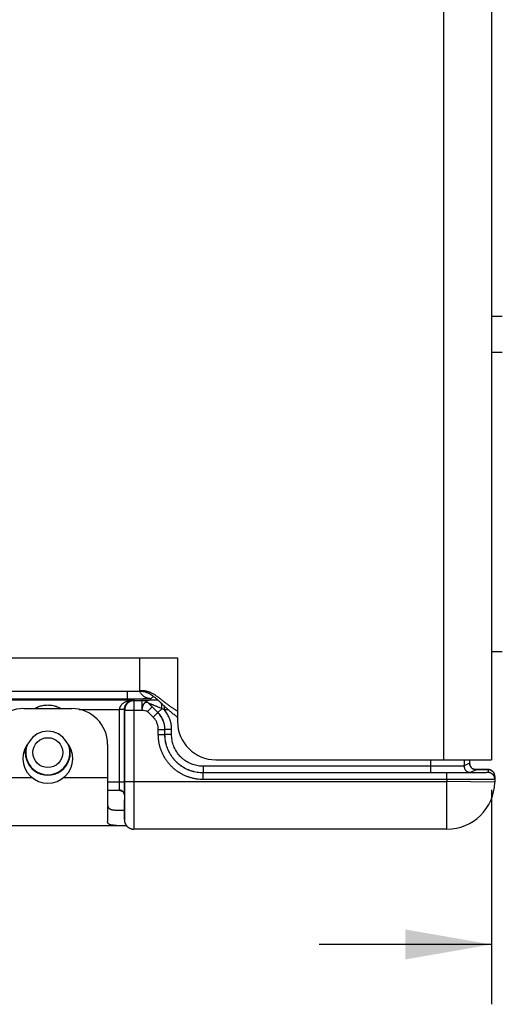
# Model space of a CAD drawing. Header units: inches. Extents: x 0 to 22, y 0 to 17.
# Tile 11 of 24: x 7.7 to 8.7, y 8.3 to 10.4. Entities that reach past the tile are written whole.
import ezdxf

# ---------------------------------------------------------------- set-up
doc = ezdxf.new("R2010")
doc.units = ezdxf.units.IN
doc.header["$LTSCALE"] = 1.21
doc.header["$MEASUREMENT"] = 0
doc.layers.get('0').update_dxf_attribs({"linetype": 'CONTINUOUS'})
doc.layers.add('DIMENSIONS', color=7, linetype='CONTINUOUS')
doc.styles.get("Standard").update_dxf_attribs({"font": 'txt', "width": 0.8})
doc.dimstyles.new('DIMSTYLE_1', dxfattribs={"dimtxt": 0.125, "dimasz": 0.18, "dimexe": 0.18, "dimexo": 0.0625, "dimgap": 0.09, "dimtad": 0, "dimtih": 1, "dimtoh": 1, "dimdec": 3, "dimzin": 4, "dimdsep": 46, "dimtxsty": 'STANDARD', "dimblk": '_FILLED', "dimblk1": '_FILLED', "dimblk2": '_FILLED', "dimcen": 0.09, "dimadec": 0, "dimazin": 0, "dimtp": 0.01, "dimtm": 0.01, "dimtfac": 1, "dimtdec": 3, "dimtofl": 0, "dimtmove": 0, "dimatfit": 3, "dimldrblk": '_FILLED', "dimfxl": 1, "dimtolj": 1, "dimtzin": 4, "dimarcsym": 0})

# ---------------------------------------------------------------- blocks, each defined once
blk = doc.blocks.new('_FILLED')
at = {"color": 0, "linetype": 'BYBLOCK'}
blk.add_solid([(0, 0), (-1, 0.174), (-1, -0.174)], dxfattribs=at)
blk = doc.blocks.new('*D1')
at = {"layer": 'DIMENSIONS', "color": 2, "linetype": 'CONTINUOUS'}
for p, q in [((9.4273, 9.097), (9.4273, 8.2955)), ((8.6403, 8.7437), (8.6403, 8.2955)), ((8.6403, 8.4205), (8.2803, 8.4205)), ((9.4273, 8.4205), (9.7566, 8.4205))]:
    blk.add_line(p, q, dxfattribs=at)
at = {"layer": 'DIMENSIONS', "color": 2, "linetype": 'CONTINUOUS', "xscale": 0.18, "yscale": 0.18, "zscale": 0.18}
blk.add_blockref('_FILLED', (8.6403, 8.4205), dxfattribs=at)
at = {"layer": 'DIMENSIONS', "color": 2, "linetype": 'CONTINUOUS', "xscale": 0.18, "yscale": 0.18, "zscale": 0.18, "rotation": 180}
blk.add_blockref('_FILLED', (9.4273, 8.4205), dxfattribs=at)
at = {"layer": 'DIMENSIONS', "color": 2, "linetype": 'CONTINUOUS', "width": 0.8}
for s, p in [('.787', (9.8191, 8.358)), ('[', (10.3441, 8.358)), ('19.99', (10.4441, 8.358)), (']', (10.9441, 8.358))]:
    blk.add_text(s, height=0.125, dxfattribs=at).set_placement(p)

msp = doc.modelspace()

# ---------------------------------------------------------------- linework, layer by layer
at = {"color": 7, "linetype": 'CONTINUOUS'}
for p, q in [((8.5403, 11.9852), (8.5403, 8.8062)), ((8.6403, 11.9852), (8.6403, 8.8062)), ((8.6403, 9.7327), (8.6623, 9.7327)), ((8.6403, 9.6577), (8.6623, 9.6577)), ((8.6403, 9.0327), (8.6623, 9.0327)), ((6.0103, 9.0192), (7.9843, 9.0192)), ((7.9053, 8.9492), (7.9053, 9.0192)), ((7.9843, 9.0192), (7.9843, 8.8862)), ((7.9053, 8.9492), (6.0103, 8.9492)), ((7.8788, 8.9492), (7.8788, 8.933)), ((7.8788, 8.933), (5.996, 8.933)), ((7.5535, 8.9315), (7.8931, 8.9315)), ((7.8931, 8.9315), (7.8939, 8.93)), ((7.8939, 8.93), (7.9099, 8.93)), ((7.8939, 8.7612), (7.8939, 8.93)), ((7.9099, 8.93), (7.9099, 8.91)), ((7.9099, 8.93), (7.9099, 8.93)), ((7.9287, 8.9338), (7.9336, 8.9387)), ((7.6633, 8.9132), (7.7633, 8.9132)), ((7.7789, 8.9115), (7.8634, 8.9115)), ((7.8734, 8.911), (7.8634, 8.911)), ((7.8634, 8.7592), (7.8634, 8.911)), ((7.8734, 8.911), (7.8739, 8.91)), ((7.8734, 8.7592), (7.8734, 8.911)), ((7.8739, 8.91), (7.9099, 8.91)), ((7.8739, 8.7612), (7.8739, 8.91)), ((7.9314, 8.9166), (7.9216, 8.9069)), ((7.9336, 8.895), (7.9216, 8.9069)), ((7.9434, 8.9048), (7.9241, 8.9241)), ((7.9241, 8.9241), (7.9241, 8.9241)), ((7.9433, 8.9047), (7.9314, 8.9166)), ((7.9516, 8.9129), (7.9434, 8.9048)), ((7.9568, 8.9106), (7.9568, 8.9183)), ((7.9651, 8.9106), (7.9568, 8.9106)), ((7.9336, 8.895), (7.9433, 8.9047)), ((7.9434, 8.9048), (7.9433, 8.9047)), ((7.9442, 8.8694), (7.9579, 8.8694)), ((7.9442, 8.8588), (7.9442, 8.8694)), ((7.9579, 8.8588), (7.9579, 8.8694)), ((7.9581, 8.8694), (7.9579, 8.8694)), ((7.9719, 8.8694), (7.9581, 8.8694)), ((7.9581, 8.8589), (7.9581, 8.8694)), ((7.9719, 8.8589), (7.9719, 8.8694)), ((7.9442, 8.8588), (7.9579, 8.8588)), ((7.9579, 8.8588), (7.9581, 8.8589)), ((7.9719, 8.8589), (7.9581, 8.8589)), ((7.8383, 8.8382), (7.8383, 8.677)), ((8.0643, 8.8062), (8.6403, 8.8062)), ((8.5129, 8.8062), (8.5129, 8.7789)), ((8.5829, 8.8062), (8.5829, 8.7934)), ((8.5946, 8.8062), (8.5946, 8.7992)), ((8.5129, 8.7926), (8.0381, 8.7926)), ((8.0381, 8.7926), (8.0381, 8.7789)), ((8.5946, 8.7992), (8.5829, 8.7934)), ((8.5946, 8.7992), (8.5946, 8.7992)), ((8.6084, 8.7854), (8.5967, 8.7796)), ((8.6197, 8.7861), (8.6039, 8.7862)), ((8.6254, 8.786), (8.6197, 8.7861)), ((8.6281, 8.7859), (8.6254, 8.786)), ((8.6297, 8.7859), (8.6281, 8.7859)), ((8.631, 8.7858), (8.6297, 8.7859)), ((8.6317, 8.7858), (8.631, 8.7858)), ((8.6323, 8.7858), (8.6317, 8.7858)), ((8.6329, 8.7858), (8.6323, 8.7858)), ((8.6332, 8.7858), (8.6329, 8.7858)), ((8.6335, 8.7857), (8.6334, 8.7796)), ((7.5883, 8.7692), (7.6801, 8.7692)), ((7.7465, 8.7692), (7.8383, 8.7692)), ((8.038, 8.7788), (8.0381, 8.7789)), ((8.5471, 8.7788), (8.038, 8.7788)), ((8.038, 8.765), (8.038, 8.7788)), ((8.5471, 8.765), (8.038, 8.765)), ((8.5129, 8.7789), (8.0381, 8.7789)), ((8.5471, 8.765), (8.5471, 8.7788)), ((8.5471, 8.765), (8.5471, 8.7612)), ((8.6472, 8.7716), (8.647, 8.7595)), ((7.8734, 8.7592), (7.8383, 8.7592)), ((7.8636, 8.7422), (7.8383, 8.7422)), ((7.8739, 8.7612), (8.5471, 8.7612)), ((8.647, 8.7595), (8.5471, 8.7612)), ((8.5471, 8.6612), (8.5471, 8.7612)), ((7.8732, 8.7333), (7.8732, 8.7329)), ((7.8732, 8.7329), (7.8732, 8.6879)), ((7.8732, 8.7329), (7.8732, 8.7329)), ((7.8565, 8.7012), (7.8732, 8.7012)), ((7.8732, 8.6912), (7.8732, 8.6912)), ((7.8732, 8.6912), (7.8732, 8.6912)), ((7.8732, 8.6879), (7.8732, 8.686)), ((7.8732, 8.686), (7.8732, 8.6828)), ((7.8732, 8.6828), (7.8732, 8.6816)), ((7.8732, 8.6816), (7.8732, 8.6811)), ((6.7473, 8.6692), (7.8772, 8.6692)), ((8.5471, 8.6612), (7.8932, 8.6612))]:
    msp.add_line(p, q, dxfattribs=at)
for points in [[(8.6068, 8.7856), (8.6068, 8.7856), (8.6067, 8.7856), (8.6065, 8.7856), (8.6063, 8.7856), (8.606, 8.7857), (8.6057, 8.7857), (8.6052, 8.7858), (8.6046, 8.786), (8.604, 8.7862), (8.6033, 8.7864), (8.6026, 8.7867), (8.6018, 8.7871), (8.601, 8.7876), (8.6002, 8.7882), (8.5994, 8.7888), (8.5986, 8.7895), (8.5979, 8.7904), (8.5971, 8.7913), (8.5965, 8.7923), (8.5959, 8.7933), (8.5954, 8.7945), (8.5951, 8.7958), (8.5948, 8.7971), (8.5946, 8.7985), (8.5946, 8.7992)], [(8.6341, 8.7857), (8.6339, 8.7857), (8.6337, 8.7857), (8.6334, 8.7857), (8.6332, 8.7858)], [(8.6472, 8.7716), (8.6472, 8.7726), (8.6471, 8.7742), (8.6467, 8.7756), (8.6462, 8.777), (8.6456, 8.7783), (8.6449, 8.7795), (8.6442, 8.7806), (8.6433, 8.7815), (8.6424, 8.7824), (8.6415, 8.7831), (8.6406, 8.7837), (8.6397, 8.7842), (8.6388, 8.7846), (8.638, 8.7849), (8.6373, 8.7851), (8.6367, 8.7853), (8.6361, 8.7854), (8.6357, 8.7855), (8.6353, 8.7856), (8.635, 8.7856), (8.6347, 8.7856), (8.6344, 8.7857), (8.6341, 8.7857)], [(7.8636, 8.7422), (7.8642, 8.7422), (7.8653, 8.7421), (7.8665, 8.7418), (7.8677, 8.7413), (7.8688, 8.7407), (7.8698, 8.74), (7.8707, 8.7392), (7.8714, 8.7383), (7.872, 8.7374), (7.8725, 8.7365), (7.8728, 8.7356), (7.873, 8.7348), (7.8732, 8.734), (7.8732, 8.7333)], [(7.8658, 8.742), (7.8667, 8.7417), (7.8679, 8.7412), (7.8691, 8.7405), (7.8701, 8.7397), (7.871, 8.7388), (7.8717, 8.7378), (7.8723, 8.7368), (7.8727, 8.7359), (7.873, 8.735), (7.8731, 8.7341), (7.8732, 8.7333)], [(7.8732, 8.6811), (7.8732, 8.6809), (7.8732, 8.6807), (7.8732, 8.6805)], [(7.8732, 8.6805), (7.8733, 8.6802), (7.8733, 8.68), (7.8733, 8.6797), (7.8733, 8.6794), (7.8734, 8.6791), (7.8734, 8.6787), (7.8734, 8.6784), (7.8735, 8.6781), (7.8735, 8.6777), (7.8736, 8.6774), (7.8737, 8.677), (7.8738, 8.6766), (7.8739, 8.6762), (7.874, 8.6759), (7.8741, 8.6755), (7.8742, 8.6751), (7.8743, 8.6747), (7.8745, 8.6743), (7.8747, 8.6738), (7.8748, 8.6734), (7.875, 8.673), (7.8752, 8.6726), (7.8754, 8.6722), (7.8756, 8.6717), (7.8759, 8.6713), (7.8761, 8.6709), (7.8764, 8.6705), (7.8767, 8.67), (7.8769, 8.6696), (7.8773, 8.6692), (7.8776, 8.6688), (7.8779, 8.6684), (7.8783, 8.668), (7.8786, 8.6676), (7.879, 8.6672), (7.8794, 8.6668), (7.8799, 8.6664), (7.8803, 8.666), (7.8807, 8.6656), (7.8812, 8.6652), (7.8817, 8.6649), (7.8822, 8.6645), (7.8828, 8.6642), (7.8833, 8.6639), (7.8839, 8.6635), (7.8845, 8.6632), (7.8851, 8.663), (7.8857, 8.6627), (7.8864, 8.6624), (7.8871, 8.6622), (7.8878, 8.662), (7.8885, 8.6618), (7.8892, 8.6616), (7.89, 8.6615), (7.8908, 8.6614), (7.8916, 8.6613), (7.8924, 8.6612), (7.8932, 8.6612)]]:
    msp.add_lwpolyline(points, dxfattribs=at)
msp.add_circle((7.7133, 8.8212), 0.0312, dxfattribs=at)
for centre, radius, start, end in [((7.6633, 8.8382), 0.075, 90, 180), ((7.7633, 8.8382), 0.075, 0, 90), ((8.0643, 8.8862), 0.08, 180, 270), ((7.7133, 8.8212), 0.0448, 31.1508, 148.8492), ((7.7133, 8.8092), 0.052, 137.4587, 42.5413), ((7.7133, 8.8212), 0.047, 161.884, 18.116), ((7.7133, 8.8212), 0.0462, 157.7085, 22.2915), ((8.5471, 8.7612), 0.1, 270, 359)]:
    msp.add_arc(centre, radius, start, end, dxfattribs=at)
for points, knots in [([(7.9843, 8.9077), (7.9833, 8.9083), (7.9814, 8.9094), (7.9785, 8.9112), (7.9757, 8.913), (7.9729, 8.9148), (7.9703, 8.9167), (7.9677, 8.9186), (7.9651, 8.9205), (7.9626, 8.9224), (7.9601, 8.9243), (7.9577, 8.9262), (7.9553, 8.9281), (7.953, 8.9299), (7.9507, 8.9318), (7.9484, 8.9336), (7.9461, 8.9353), (7.9438, 8.937), (7.9415, 8.9386), (7.9393, 8.9401), (7.937, 8.9416), (7.9348, 8.943), (7.9325, 8.9443), (7.9302, 8.9455), (7.9279, 8.9465), (7.9255, 8.9475), (7.9231, 8.9483), (7.9207, 8.9491), (7.9183, 8.9496), (7.9158, 8.9501), (7.9133, 8.9503), (7.9107, 8.9504), (7.908, 8.9504), (7.9062, 8.9502), (7.9053, 8.9501)], [0, 0, 0, 0, 0.037271, 0.074087, 0.110469, 0.146432, 0.181986, 0.217137, 0.251884, 0.286226, 0.320156, 0.353665, 0.386745, 0.419385, 0.451574, 0.483302, 0.514562, 0.545348, 0.57566, 0.605502, 0.634885, 0.663828, 0.692358, 0.720514, 0.748348, 0.775923, 0.80332, 0.830634, 0.857975, 0.88547, 0.91326, 0.9415, 0.970356, 1, 1, 1, 1]), ([(7.9843, 8.8952), (7.9833, 8.8959), (7.9813, 8.8973), (7.9784, 8.8995), (7.9755, 8.9017), (7.9728, 8.9039), (7.9701, 8.9062), (7.9675, 8.9085), (7.9649, 8.9108), (7.9624, 8.9131), (7.9599, 8.9153), (7.9575, 8.9176), (7.9551, 8.9199), (7.9528, 8.9221), (7.9505, 8.9243), (7.9482, 8.9264), (7.9459, 8.9285), (7.9437, 8.9306), (7.9415, 8.9326), (7.9392, 8.9345), (7.937, 8.9363), (7.9347, 8.938), (7.9325, 8.9397), (7.9295, 8.9417), (7.9264, 8.9435), (7.9232, 8.9451), (7.9208, 8.9462), (7.9184, 8.9471), (7.9159, 8.9479), (7.9133, 8.9485), (7.9107, 8.9489), (7.908, 8.9492), (7.9062, 8.9492), (7.9053, 8.9492)], [0, 0, 0, 0, 0.037725, 0.075007, 0.111865, 0.148311, 0.184351, 0.219988, 0.255221, 0.290044, 0.324448, 0.358421, 0.391953, 0.425028, 0.457632, 0.489752, 0.521375, 0.552491, 0.583093, 0.613177, 0.642748, 0.671814, 0.700392, 0.728511, 0.783524, 0.810547, 0.837347, 0.864019, 0.890679, 0.917455, 0.944493, 0.971952, 1, 1, 1, 1]), ([(7.9287, 8.9338), (7.9279, 8.9338), (7.9261, 8.9339), (7.9235, 8.9343), (7.921, 8.935), (7.9186, 8.936), (7.9162, 8.9371), (7.914, 8.9386), (7.912, 8.9402), (7.9101, 8.9421), (7.9085, 8.9441), (7.9071, 8.9463), (7.9063, 8.9479), (7.9059, 8.9487)], [0, 0, 0, 0, 0.090901, 0.181804, 0.27271, 0.363618, 0.454528, 0.54544, 0.636353, 0.727266, 0.818178, 0.90909, 1, 1, 1, 1]), ([(7.8634, 8.9115), (7.8634, 8.912), (7.8635, 8.913), (7.8638, 8.9144), (7.8642, 8.9159), (7.8648, 8.9174), (7.8657, 8.9189), (7.8668, 8.9205), (7.8681, 8.9221), (7.8699, 8.9238), (7.872, 8.9254), (7.8745, 8.927), (7.8775, 8.9284), (7.881, 8.9297), (7.8848, 8.9307), (7.8889, 8.9313), (7.8917, 8.9315), (7.8931, 8.9315)], [0, 0, 0, 0, 0.035973, 0.07297, 0.11177, 0.153263, 0.197702, 0.246112, 0.300079, 0.360502, 0.428256, 0.504284, 0.58901, 0.682493, 0.783723, 0.890353, 1, 1, 1, 1]), ([(7.8734, 8.911), (7.8734, 8.9116), (7.8734, 8.9126), (7.8736, 8.9141), (7.8739, 8.9156), (7.8743, 8.9171), (7.8749, 8.9186), (7.8756, 8.9202), (7.8765, 8.9219), (7.8776, 8.9235), (7.879, 8.9252), (7.8807, 8.9268), (7.8827, 8.9283), (7.885, 8.9296), (7.8875, 8.9306), (7.8903, 8.9313), (7.8922, 8.9315), (7.8931, 8.9315)], [0, 0, 0, 0, 0.05182, 0.098132, 0.144316, 0.194185, 0.246572, 0.301853, 0.361048, 0.425008, 0.493713, 0.567409, 0.646314, 0.729988, 0.817893, 0.908324, 1, 1, 1, 1]), ([(7.8939, 8.93), (7.8932, 8.93), (7.8917, 8.9299), (7.8895, 8.9295), (7.8873, 8.9289), (7.8852, 8.928), (7.8833, 8.9269), (7.8814, 8.9256), (7.8798, 8.9241), (7.8783, 8.9225), (7.877, 8.9206), (7.8759, 8.9187), (7.875, 8.9166), (7.8744, 8.9144), (7.874, 8.9122), (7.8739, 8.9107), (7.8739, 8.91)], [0, 0, 0, 0, 0.07143, 0.142861, 0.214292, 0.285724, 0.357156, 0.428587, 0.500018, 0.571448, 0.642877, 0.714305, 0.785731, 0.857155, 0.928578, 1, 1, 1, 1]), ([(7.9287, 8.9338), (7.9287, 8.9338), (7.9283, 8.9338), (7.9277, 8.9337), (7.9267, 8.9336), (7.9254, 8.9335), (7.9237, 8.9335), (7.9217, 8.9334), (7.9193, 8.9333), (7.9166, 8.9333), (7.9137, 8.9332), (7.9105, 8.9332), (7.9071, 8.9331), (7.9034, 8.9331), (7.8996, 8.9331), (7.8956, 8.933), (7.8915, 8.933), (7.8873, 8.933), (7.8831, 8.933), (7.8802, 8.933), (7.8788, 8.933)], [0, 0, 0, 0, 0.005433, 0.018151, 0.038131, 0.065281, 0.099351, 0.140128, 0.187305, 0.24049, 0.299387, 0.363479, 0.432264, 0.505325, 0.582011, 0.66183, 0.744197, 0.828415, 0.913986, 1, 1, 1, 1]), ([(7.9437, 8.9305), (7.9421, 8.9305), (7.9389, 8.9305), (7.9343, 8.9305), (7.9301, 8.9305), (7.9263, 8.9304), (7.9229, 8.9304), (7.92, 8.9304), (7.9175, 8.9303), (7.9155, 8.9303), (7.9138, 8.9302), (7.9124, 8.9302), (7.9114, 8.9301), (7.9106, 8.9301), (7.9102, 8.93), (7.91, 8.93), (7.9099, 8.93)], [0, 0, 0, 0, 0.14334, 0.281689, 0.407586, 0.52036, 0.619076, 0.70548, 0.778691, 0.839399, 0.890006, 0.930353, 0.960332, 0.981743, 0.995093, 1, 1, 1, 1]), ([(7.9241, 8.9241), (7.9235, 8.9246), (7.9224, 8.9256), (7.9206, 8.9269), (7.9186, 8.928), (7.9165, 8.9289), (7.9144, 8.9295), (7.9122, 8.9299), (7.9107, 8.93), (7.9099, 8.93)], [0, 0, 0, 0, 0.142861, 0.285723, 0.428594, 0.571466, 0.714336, 0.857205, 1, 1, 1, 1]), ([(7.9241, 8.9241), (7.9236, 8.9247), (7.9224, 8.9257), (7.9206, 8.927), (7.9186, 8.928), (7.9166, 8.9289), (7.9144, 8.9295), (7.9122, 8.9299), (7.9107, 8.93), (7.9099, 8.93)], [0, 0, 0, 0, 0.142855, 0.285712, 0.42857, 0.571429, 0.714287, 0.857144, 1, 1, 1, 1]), ([(7.9241, 8.9241), (7.9238, 8.9244), (7.9231, 8.9249), (7.922, 8.9256), (7.9209, 8.926), (7.9199, 8.9262), (7.9188, 8.9261), (7.9177, 8.9259), (7.9167, 8.9254), (7.9157, 8.9248), (7.9147, 8.9239), (7.9138, 8.9229), (7.913, 8.9217), (7.9122, 8.9203), (7.9116, 8.9188), (7.911, 8.9172), (7.9106, 8.9156), (7.9103, 8.9138), (7.91, 8.9119), (7.91, 8.9106), (7.9099, 8.91)], [0, 0, 0, 0, 0.051365, 0.099109, 0.14376, 0.186478, 0.228138, 0.270122, 0.313767, 0.360058, 0.409679, 0.463152, 0.520761, 0.581911, 0.645509, 0.710866, 0.778414, 0.84904, 0.923035, 1, 1, 1, 1]), ([(7.6856, 8.9132), (7.6858, 8.9134), (7.6872, 8.9142), (7.69, 8.9156), (7.694, 8.9173), (7.6982, 8.9187), (7.7025, 8.9197), (7.7069, 8.9204), (7.7112, 8.9207), (7.7155, 8.9207), (7.7199, 8.9203), (7.7242, 8.9197), (7.7286, 8.9186), (7.7328, 8.9172), (7.7368, 8.9156), (7.7395, 8.9141), (7.7408, 8.9133), (7.741, 8.9132)], [0, 0, 0, 0, 0.012003, 0.083292, 0.158553, 0.235791, 0.312689, 0.388617, 0.46346, 0.537834, 0.612701, 0.688636, 0.765664, 0.842774, 0.918142, 0.989459, 1, 1, 1, 1]), ([(7.8734, 8.9114), (7.8734, 8.9113), (7.8733, 8.9113), (7.8731, 8.9114), (7.8728, 8.9113), (7.8724, 8.9114), (7.8718, 8.9114), (7.871, 8.9114), (7.8702, 8.9114), (7.8692, 8.9114), (7.8682, 8.9115), (7.867, 8.9115), (7.8659, 8.9115), (7.8646, 8.9115), (7.8638, 8.9115), (7.8634, 8.9115)], [0, 0, 0, 0, 0.007983, 0.024695, 0.056144, 0.103184, 0.163933, 0.237649, 0.323239, 0.41928, 0.524298, 0.636657, 0.754617, 0.876358, 1, 1, 1, 1]), ([(7.8634, 8.911), (7.8634, 8.9111), (7.8634, 8.9112), (7.8634, 8.9114), (7.8634, 8.9115), (7.8634, 8.9115)], [0, 0, 0, 0, 0.33115, 0.664471, 1, 1, 1, 1]), ([(7.9516, 8.9129), (7.9502, 8.9135), (7.9477, 8.9145), (7.9442, 8.916), (7.941, 8.9173), (7.9382, 8.9185), (7.9357, 8.9195), (7.9336, 8.9204), (7.9317, 8.9212), (7.93, 8.9218), (7.9286, 8.9224), (7.9274, 8.9229), (7.9264, 8.9233), (7.9257, 8.9236), (7.9251, 8.9238), (7.9246, 8.924), (7.9243, 8.9241), (7.9242, 8.9241), (7.9241, 8.9242), (7.9241, 8.9241)], [0, 0, 0, 0, 0.145369, 0.274528, 0.389227, 0.490857, 0.580647, 0.659582, 0.728512, 0.788224, 0.839256, 0.882125, 0.91741, 0.9455, 0.966909, 0.982417, 0.992654, 0.998298, 1, 1, 1, 1]), ([(7.9241, 8.9241), (7.9246, 8.9235), (7.9257, 8.9224), (7.9275, 8.9206), (7.9294, 8.9187), (7.9307, 8.9173), (7.9314, 8.9166)], [0, 0, 0, 0, 0.221227, 0.457383, 0.714845, 1, 1, 1, 1]), ([(7.9516, 8.9129), (7.9516, 8.9136), (7.9515, 8.9151), (7.9515, 8.9172), (7.9514, 8.9192), (7.9512, 8.9211), (7.9511, 8.9227), (7.951, 8.9235), (7.951, 8.9238)], [0, 0, 0, 0, 0.198826, 0.392702, 0.579301, 0.756392, 0.921865, 1, 1, 1, 1]), ([(7.9568, 8.9106), (7.9563, 8.9108), (7.9551, 8.9113), (7.9534, 8.9121), (7.9522, 8.9126), (7.9516, 8.9129)], [0, 0, 0, 0, 0.316377, 0.649494, 1, 1, 1, 1]), ([(7.9719, 8.8694), (7.9719, 8.8711), (7.9717, 8.8744), (7.9712, 8.8793), (7.9702, 8.8842), (7.9689, 8.889), (7.9671, 8.8937), (7.9651, 8.8982), (7.9627, 8.9025), (7.9599, 8.9067), (7.9579, 8.9093), (7.9568, 8.9106)], [0, 0, 0, 0, 0.110931, 0.222118, 0.333261, 0.444374, 0.555534, 0.666675, 0.777814, 0.889004, 1, 1, 1, 1]), ([(7.9442, 8.8694), (7.9442, 8.8704), (7.9441, 8.8725), (7.9437, 8.8757), (7.943, 8.8787), (7.942, 8.8818), (7.9408, 8.8847), (7.9394, 8.8875), (7.9377, 8.8902), (7.9357, 8.8927), (7.9343, 8.8942), (7.9336, 8.895)], [0, 0, 0, 0, 0.110739, 0.221935, 0.333072, 0.44418, 0.555429, 0.666633, 0.777737, 0.888964, 1, 1, 1, 1]), ([(7.9579, 8.8694), (7.9579, 8.8708), (7.9578, 8.8737), (7.9573, 8.8781), (7.9563, 8.8823), (7.955, 8.8865), (7.9533, 8.8905), (7.9513, 8.8944), (7.949, 8.8981), (7.9463, 8.9015), (7.9443, 8.9037), (7.9433, 8.9047)], [0, 0, 0, 0, 0.111044, 0.222087, 0.333234, 0.444381, 0.555565, 0.666616, 0.777667, 0.888851, 1, 1, 1, 1]), ([(7.9581, 8.8694), (7.9581, 8.8709), (7.958, 8.8738), (7.9574, 8.8781), (7.9564, 8.8824), (7.9551, 8.8865), (7.9535, 8.8906), (7.9514, 8.8945), (7.9491, 8.8981), (7.9464, 8.9016), (7.9445, 8.9037), (7.9434, 8.9048)], [0, 0, 0, 0, 0.111107, 0.222251, 0.333325, 0.444399, 0.555515, 0.666633, 0.777773, 0.888885, 1, 1, 1, 1]), ([(8.038, 8.765), (8.0356, 8.765), (8.0309, 8.7652), (8.024, 8.766), (8.0171, 8.7673), (8.0103, 8.7691), (8.0037, 8.7714), (7.9972, 8.7742), (7.991, 8.7775), (7.9851, 8.7812), (7.9794, 8.7854), (7.9741, 8.79), (7.9691, 8.795), (7.9646, 8.8003), (7.9604, 8.8059), (7.9567, 8.8119), (7.9534, 8.8181), (7.9506, 8.8245), (7.9483, 8.8311), (7.9464, 8.8379), (7.9451, 8.8448), (7.9443, 8.8518), (7.9442, 8.8565), (7.9442, 8.8588)], [0, 0, 0, 0, 0.047577, 0.095214, 0.142841, 0.190478, 0.238104, 0.285723, 0.333354, 0.380977, 0.428603, 0.476227, 0.523847, 0.571471, 0.619088, 0.666708, 0.714331, 0.761947, 0.809572, 0.857183, 0.904795, 0.952432, 1, 1, 1, 1]), ([(8.038, 8.7788), (8.0359, 8.7788), (8.0317, 8.779), (8.0254, 8.7797), (8.0193, 8.7809), (8.0132, 8.7826), (8.0073, 8.7848), (8.0016, 8.7874), (7.9961, 8.7905), (7.9909, 8.794), (7.9859, 8.7979), (7.9813, 8.8022), (7.9771, 8.8068), (7.9732, 8.8117), (7.9697, 8.817), (7.9666, 8.8224), (7.964, 8.8281), (7.9618, 8.834), (7.9601, 8.8401), (7.9589, 8.8463), (7.9581, 8.8525), (7.9579, 8.8567), (7.9579, 8.8588)], [0, 0, 0, 0, 0.050024, 0.100036, 0.150042, 0.200055, 0.250068, 0.300075, 0.350086, 0.400077, 0.450051, 0.500043, 0.550046, 0.60005, 0.650044, 0.700016, 0.75, 0.800003, 0.849993, 0.899988, 0.949994, 1, 1, 1, 1]), ([(8.0381, 8.7789), (8.036, 8.7789), (8.0318, 8.779), (8.0256, 8.7798), (8.0194, 8.781), (8.0133, 8.7827), (8.0074, 8.7849), (8.0017, 8.7875), (7.9962, 8.7906), (7.991, 8.7941), (7.9861, 8.798), (7.9814, 8.8022), (7.9772, 8.8069), (7.9733, 8.8118), (7.9698, 8.817), (7.9667, 8.8225), (7.9641, 8.8282), (7.9619, 8.8341), (7.9602, 8.8402), (7.959, 8.8463), (7.9583, 8.8526), (7.9581, 8.8568), (7.9581, 8.8589)], [0, 0, 0, 0, 0.05002, 0.100036, 0.150051, 0.200067, 0.250084, 0.300099, 0.350113, 0.400126, 0.450139, 0.500142, 0.550138, 0.600126, 0.650103, 0.700079, 0.750048, 0.800022, 0.850004, 0.899989, 0.95, 1, 1, 1, 1]), ([(8.0381, 8.7926), (8.0363, 8.7926), (8.0326, 8.7928), (8.0272, 8.7935), (8.0218, 8.7946), (8.0166, 8.7962), (8.0115, 8.7982), (8.0065, 8.8006), (8.0018, 8.8034), (7.9974, 8.8065), (7.9932, 8.8101), (7.9893, 8.814), (7.9858, 8.8181), (7.9826, 8.8226), (7.9798, 8.8273), (7.9774, 8.8322), (7.9754, 8.8373), (7.9738, 8.8426), (7.9727, 8.848), (7.972, 8.8534), (7.9719, 8.857), (7.9719, 8.8589)], [0, 0, 0, 0, 0.052574, 0.105246, 0.157884, 0.210537, 0.263178, 0.315822, 0.368465, 0.421102, 0.473743, 0.526379, 0.579015, 0.631651, 0.684285, 0.736921, 0.789556, 0.842191, 0.89482, 0.947471, 1, 1, 1, 1]), ([(8.5829, 8.7934), (8.5828, 8.7933), (8.5824, 8.7933), (8.5816, 8.7932), (8.5804, 8.7932), (8.5787, 8.7931), (8.5765, 8.7931), (8.5739, 8.793), (8.571, 8.793), (8.5676, 8.7929), (8.5639, 8.7929), (8.5598, 8.7928), (8.5554, 8.7928), (8.5507, 8.7928), (8.5458, 8.7927), (8.5407, 8.7927), (8.5354, 8.7927), (8.5299, 8.7927), (8.5243, 8.7927), (8.5186, 8.7926), (8.5148, 8.7926), (8.5129, 8.7926)], [0, 0, 0, 0, 0.00484, 0.016285, 0.034296, 0.058752, 0.089496, 0.126308, 0.168947, 0.217128, 0.270527, 0.328802, 0.391561, 0.458389, 0.528844, 0.602451, 0.678737, 0.757164, 0.837214, 0.918345, 1, 1, 1, 1]), ([(8.5829, 8.7934), (8.5829, 8.7928), (8.583, 8.7917), (8.5833, 8.7901), (8.5838, 8.7885), (8.5845, 8.7869), (8.5853, 8.7855), (8.5863, 8.7842), (8.5875, 8.783), (8.5888, 8.782), (8.5903, 8.7811), (8.5918, 8.7804), (8.5934, 8.78), (8.595, 8.7797), (8.5961, 8.7796), (8.5967, 8.7796)], [0, 0, 0, 0, 0.076924, 0.15385, 0.230776, 0.307703, 0.384629, 0.461555, 0.538481, 0.615405, 0.692327, 0.769248, 0.846167, 0.923084, 1, 1, 1, 1]), ([(8.5946, 8.7992), (8.5946, 8.7987), (8.5947, 8.7975), (8.595, 8.7959), (8.5955, 8.7943), (8.5962, 8.7928), (8.597, 8.7914), (8.598, 8.7901), (8.5992, 8.7889), (8.6005, 8.7878), (8.602, 8.787), (8.6035, 8.7863), (8.6051, 8.7858), (8.6067, 8.7855), (8.6078, 8.7854), (8.6084, 8.7854)], [0, 0, 0, 0, 0.076924, 0.15385, 0.230776, 0.307703, 0.384629, 0.461555, 0.538481, 0.615405, 0.692327, 0.769248, 0.846167, 0.923084, 1, 1, 1, 1]), ([(8.6039, 8.7862), (8.6045, 8.7862), (8.6055, 8.7862), (8.6065, 8.7862), (8.6068, 8.7862)], [0, 0, 0, 0, 0.693913, 1, 1, 1, 1]), ([(8.6065, 8.7856), (8.6069, 8.7856), (8.6076, 8.7855), (8.6079, 8.7856), (8.6084, 8.7855), (8.6084, 8.7854)], [0, 0, 0, 0, 0.579728, 0.920895, 1, 1, 1, 1]), ([(8.6068, 8.7862), (8.608, 8.7862), (8.6106, 8.7862), (8.6145, 8.7861), (8.6184, 8.7861), (8.6218, 8.786), (8.6248, 8.786), (8.6274, 8.7859), (8.6295, 8.7859), (8.6311, 8.7858), (8.6324, 8.7858), (8.633, 8.7857), (8.6335, 8.7857), (8.6335, 8.7857)], [0, 0, 0, 0, 0.137049, 0.2947, 0.438218, 0.566805, 0.679727, 0.776374, 0.856186, 0.918742, 0.963673, 0.990776, 1, 1, 1, 1]), ([(8.6413, 8.7832), (8.6409, 8.7835), (8.6399, 8.7841), (8.6384, 8.7848), (8.6368, 8.7853), (8.6352, 8.7856), (8.634, 8.7857), (8.6335, 8.7857)], [0, 0, 0, 0, 0.196363, 0.397272, 0.598181, 0.79909, 1, 1, 1, 1]), ([(8.6472, 8.7716), (8.6473, 8.7722), (8.6472, 8.7733), (8.6469, 8.775), (8.6465, 8.7766), (8.6458, 8.7782), (8.6449, 8.7796), (8.6439, 8.7809), (8.6427, 8.7821), (8.6418, 8.7829), (8.6414, 8.7832), (8.6413, 8.7832)], [0, 0, 0, 0, 0.124646, 0.249293, 0.37394, 0.498587, 0.623234, 0.747883, 0.872531, 0.997181, 1, 1, 1, 1]), ([(8.5967, 8.7796), (8.5966, 8.7795), (8.5961, 8.7795), (8.5953, 8.7794), (8.5939, 8.7794), (8.5921, 8.7794), (8.5897, 8.7793), (8.5869, 8.7793), (8.5837, 8.7792), (8.58, 8.7792), (8.576, 8.7791), (8.5715, 8.7791), (8.5667, 8.779), (8.5616, 8.779), (8.5562, 8.779), (8.5505, 8.7789), (8.5446, 8.7789), (8.5385, 8.7789), (8.5322, 8.7789), (8.5258, 8.7789), (8.5194, 8.7789), (8.5151, 8.7789), (8.5129, 8.7789)], [0, 0, 0, 0, 0.004409, 0.014796, 0.031114, 0.053271, 0.081138, 0.114544, 0.153288, 0.197141, 0.245831, 0.299073, 0.356539, 0.417885, 0.482743, 0.550719, 0.621403, 0.694375, 0.769182, 0.845379, 0.922529, 1, 1, 1, 1]), ([(8.6334, 8.7796), (8.6334, 8.7795), (8.6329, 8.7795), (8.6323, 8.7794), (8.631, 8.7794), (8.6294, 8.7793), (8.6272, 8.7793), (8.6247, 8.7792), (8.6217, 8.7792), (8.6182, 8.7791), (8.6144, 8.7791), (8.6102, 8.779), (8.6057, 8.779), (8.6008, 8.779), (8.5956, 8.7789), (8.5902, 8.7789), (8.5845, 8.7789), (8.5786, 8.7788), (8.5725, 8.7788), (8.5663, 8.7788), (8.5599, 8.7788), (8.5535, 8.7788), (8.5493, 8.7788), (8.5471, 8.7788)], [0, 0, 0, 0, 0.002874, 0.011278, 0.025194, 0.044561, 0.069265, 0.099175, 0.13412, 0.173908, 0.218315, 0.267093, 0.319971, 0.376649, 0.436816, 0.500132, 0.566244, 0.634783, 0.705358, 0.777592, 0.851049, 0.925374, 1, 1, 1, 1]), ([(8.6471, 8.7655), (8.6471, 8.7654), (8.6466, 8.7655), (8.6459, 8.7654), (8.6444, 8.7654), (8.6425, 8.7653), (8.64, 8.7653), (8.6371, 8.7652), (8.6336, 8.7652), (8.6296, 8.7651), (8.6252, 8.7651), (8.6203, 8.7651), (8.615, 8.7651), (8.6094, 8.765), (8.6034, 8.765), (8.597, 8.765), (8.5904, 8.765), (8.5836, 8.765), (8.5766, 8.765), (8.5693, 8.765), (8.562, 8.765), (8.5546, 8.765), (8.5496, 8.765), (8.5471, 8.765)], [0, 0, 0, 0, 0.002862, 0.011266, 0.02519, 0.044563, 0.069271, 0.099177, 0.134121, 0.173906, 0.218306, 0.267074, 0.319936, 0.376594, 0.436737, 0.500024, 0.56611, 0.634631, 0.705198, 0.77744, 0.850925, 0.925255, 1, 1, 1, 1]), ([(8.6471, 8.7655), (8.6472, 8.7661), (8.6471, 8.7672), (8.6468, 8.7689), (8.6463, 8.7705), (8.6457, 8.772), (8.6448, 8.7735), (8.6438, 8.7748), (8.6426, 8.776), (8.6413, 8.7771), (8.6399, 8.778), (8.6383, 8.7787), (8.6367, 8.7792), (8.635, 8.7795), (8.6339, 8.7796), (8.6334, 8.7796)], [0, 0, 0, 0, 0.076922, 0.153843, 0.230765, 0.307687, 0.38461, 0.461532, 0.538455, 0.615379, 0.692303, 0.769227, 0.846151, 0.923075, 1, 1, 1, 1]), ([(7.8632, 8.7427), (7.8632, 8.7428), (7.8633, 8.7433), (7.8633, 8.744), (7.8633, 8.7449), (7.8633, 8.746), (7.8633, 8.7473), (7.8634, 8.7487), (7.8634, 8.7502), (7.8634, 8.7519), (7.8634, 8.7536), (7.8634, 8.7555), (7.8634, 8.7573), (7.8634, 8.7586), (7.8634, 8.7592)], [0, 0, 0, 0, 0.032113, 0.076245, 0.132079, 0.198759, 0.275393, 0.361173, 0.454941, 0.555465, 0.661608, 0.772003, 0.885245, 1, 1, 1, 1]), ([(7.8636, 8.7422), (7.8636, 8.7422), (7.8634, 8.7422), (7.8632, 8.7424), (7.8632, 8.7426), (7.8632, 8.7427)], [0, 0, 0, 0, 0.356772, 0.645928, 1, 1, 1, 1]), ([(7.8732, 8.7338), (7.8732, 8.734), (7.8731, 8.7345), (7.8729, 8.7355), (7.8725, 8.7367), (7.8719, 8.7378), (7.8712, 8.7389), (7.8703, 8.7398), (7.8693, 8.7407), (7.8682, 8.7414), (7.8671, 8.7419), (7.8658, 8.7424), (7.8647, 8.7426), (7.864, 8.7426), (7.8637, 8.7427)], [0, 0, 0, 0, 0.025455, 0.115672, 0.206069, 0.296706, 0.387627, 0.478853, 0.57039, 0.662219, 0.754303, 0.846588, 0.939007, 1, 1, 1, 1]), ([(7.8732, 8.7329), (7.8732, 8.7332), (7.8733, 8.7338), (7.8733, 8.7348), (7.8733, 8.7361), (7.8733, 8.7377), (7.8733, 8.7394), (7.8734, 8.7414), (7.8734, 8.7436), (7.8734, 8.7459), (7.8734, 8.7484), (7.8734, 8.751), (7.8734, 8.7537), (7.8734, 8.7565), (7.8734, 8.7583), (7.8734, 8.7592)], [0, 0, 0, 0, 0.029163, 0.068642, 0.118199, 0.17708, 0.244594, 0.320491, 0.403654, 0.492695, 0.587346, 0.686901, 0.789314, 0.893875, 1, 1, 1, 1]), ([(7.8736, 8.6912), (7.8736, 8.6918), (7.8736, 8.6936), (7.8737, 8.6966), (7.8737, 8.7005), (7.8737, 8.7048), (7.8738, 8.7094), (7.8738, 8.7143), (7.8738, 8.7195), (7.8739, 8.725), (7.8739, 8.7307), (7.8739, 8.7366), (7.8739, 8.7426), (7.8739, 8.7487), (7.8739, 8.755), (7.8739, 8.7591), (7.8739, 8.7612)], [0, 0, 0, 0, 0.025809, 0.075676, 0.131173, 0.1921, 0.258033, 0.328429, 0.403055, 0.481398, 0.562819, 0.647021, 0.733385, 0.821353, 0.910504, 1, 1, 1, 1]), ([(7.8932, 8.6612), (7.8933, 8.6612), (7.8932, 8.6618), (7.8934, 8.6624), (7.8934, 8.664), (7.8935, 8.6658), (7.8935, 8.6683), (7.8935, 8.6713), (7.8936, 8.6748), (7.8936, 8.6788), (7.8937, 8.6832), (7.8937, 8.6881), (7.8937, 8.6933), (7.8938, 8.699), (7.8938, 8.705), (7.8938, 8.7113), (7.8939, 8.7179), (7.8939, 8.7248), (7.8939, 8.7318), (7.8939, 8.739), (7.8939, 8.7463), (7.8939, 8.7538), (7.8939, 8.7587), (7.8939, 8.7612)], [0, 0, 0, 0, 0.002843, 0.011225, 0.025133, 0.044489, 0.069203, 0.099099, 0.134008, 0.173798, 0.218207, 0.266958, 0.319841, 0.376538, 0.436696, 0.500016, 0.56614, 0.634695, 0.705298, 0.777482, 0.850923, 0.925255, 1, 1, 1, 1]), ([(7.8383, 8.7132), (7.8383, 8.7125), (7.8384, 8.7111), (7.8387, 8.7091), (7.8393, 8.7074), (7.8402, 8.7059), (7.8413, 8.7047), (7.8427, 8.7036), (7.8443, 8.7028), (7.8462, 8.7022), (7.8484, 8.7017), (7.8509, 8.7014), (7.8536, 8.7013), (7.8555, 8.7012), (7.8565, 8.7012)], [0, 0, 0, 0, 0.089063, 0.167704, 0.238611, 0.304826, 0.369634, 0.436287, 0.5077, 0.586257, 0.673771, 0.771513, 0.880202, 1, 1, 1, 1]), ([(7.8732, 8.6912), (7.8732, 8.691), (7.8732, 8.6905), (7.8732, 8.6898), (7.8732, 8.689), (7.8732, 8.6882), (7.8732, 8.6874), (7.8732, 8.6865), (7.8732, 8.6857), (7.8732, 8.6849), (7.8732, 8.6843), (7.8732, 8.6838), (7.8732, 8.6835), (7.8732, 8.6832), (7.8732, 8.6829), (7.8732, 8.6826), (7.8732, 8.6823), (7.8732, 8.6821), (7.8732, 8.6819), (7.8732, 8.6818), (7.8732, 8.6817), (7.8732, 8.6816), (7.8732, 8.6815), (7.8732, 8.6815), (7.8732, 8.6814), (7.8732, 8.6814), (7.8732, 8.6813), (7.8732, 8.6813), (7.8732, 8.6813), (7.8732, 8.6813), (7.8732, 8.6813), (7.8732, 8.6812), (7.8732, 8.6812), (7.8732, 8.6812), (7.8732, 8.6812), (7.8732, 8.6812), (7.8732, 8.6812), (7.8732, 8.6812), (7.8732, 8.6812)], [0, 0, 0, 0, 0.068346, 0.142476, 0.220984, 0.302462, 0.385504, 0.468704, 0.550656, 0.629952, 0.705186, 0.740841, 0.774953, 0.807346, 0.837845, 0.866273, 0.892456, 0.916217, 0.93738, 0.946932, 0.955769, 0.963869, 0.97121, 0.97777, 0.983526, 0.988458, 0.990607, 0.992542, 0.99426, 0.995758, 0.997034, 0.998084, 0.998907, 0.9995, 0.999709, 0.999861, 0.999956, 1, 1, 1, 1]), ([(7.8732, 8.6812), (7.8733, 8.6812), (7.8732, 8.6817), (7.8734, 8.6823), (7.8734, 8.6836), (7.8735, 8.6853), (7.8735, 8.6875), (7.8735, 8.6895), (7.8736, 8.6908), (7.8736, 8.6912)], [0, 0, 0, 0, 0.025161, 0.09919, 0.22186, 0.392564, 0.610434, 0.873592, 1, 1, 1, 1]), ([(7.8732, 8.6812), (7.8732, 8.6806), (7.8733, 8.6793), (7.8736, 8.6773), (7.8741, 8.6754), (7.8747, 8.6736), (7.8755, 8.672), (7.8761, 8.671), (7.8763, 8.6706)], [0, 0, 0, 0, 0.175158, 0.350316, 0.525473, 0.700631, 0.875787, 1, 1, 1, 1]), ([(7.8565, 8.6692), (7.8555, 8.6692), (7.8535, 8.6692), (7.8507, 8.6694), (7.8481, 8.6696), (7.8458, 8.6699), (7.8439, 8.6704), (7.8422, 8.6711), (7.8408, 8.6719), (7.8397, 8.6729), (7.8389, 8.674), (7.8384, 8.6754), (7.8383, 8.6764), (7.8383, 8.677)], [0, 0, 0, 0, 0.14162, 0.270872, 0.387374, 0.491212, 0.582974, 0.663817, 0.735607, 0.801109, 0.864068, 0.9289, 1, 1, 1, 1]), ([(7.8763, 8.6706), (7.8764, 8.6704), (7.8769, 8.6697), (7.8778, 8.6685), (7.8791, 8.6671), (7.8805, 8.6657), (7.8821, 8.6646), (7.8838, 8.6636), (7.8856, 8.6627), (7.8874, 8.6621), (7.8893, 8.6616), (7.8905, 8.6614), (7.8911, 8.6613)], [0, 0, 0, 0, 0.03167, 0.140558, 0.249446, 0.358333, 0.46722, 0.576107, 0.684993, 0.79388, 0.902765, 1, 1, 1, 1]), ([(7.8911, 8.6613), (7.8911, 8.6613), (7.8919, 8.6613), (7.8926, 8.6612), (7.8932, 8.6612)], [0, 0, 0, 0, 0.096657, 1, 1, 1, 1])]:
    msp.add_open_spline(points, degree=3, knots=knots, dxfattribs=at)
for points in [[(7.9059, 8.9487), (7.9058, 8.9488), (7.9058, 8.949), (7.9057, 8.9492)], [(7.9099, 8.91), (7.9141, 8.9098), (7.9188, 8.9098), (7.9216, 8.9069)], [(7.8637, 8.7427), (7.8635, 8.7427), (7.8634, 8.7427), (7.8632, 8.7427)], [(7.8732, 8.733), (7.8732, 8.7333), (7.8732, 8.7336), (7.8732, 8.7338)], [(7.8732, 8.7329), (7.8732, 8.7329), (7.8732, 8.733), (7.8732, 8.733)]]:
    msp.add_open_spline(points, degree=3, dxfattribs=at)

# ---------------------------------------------------------------- dimensions: what is measured, and where the dimension line sits
at = {"layer": 'DIMENSIONS', "color": 2, "linetype": 'CONTINUOUS'}
dim = msp.add_linear_dim(base=(8.6403, 8.4205), p1=(9.4273, 9.097), p2=(8.6403, 8.7437), angle=180, dimstyle='DIMSTYLE_1', dxfattribs=at)
dim.commit()
dim.dimension.update_dxf_attribs({"geometry": '*D1', "text_midpoint": (10.4316, 8.4205), "dimtype": 160})

doc.saveas('drawing.dxf')
